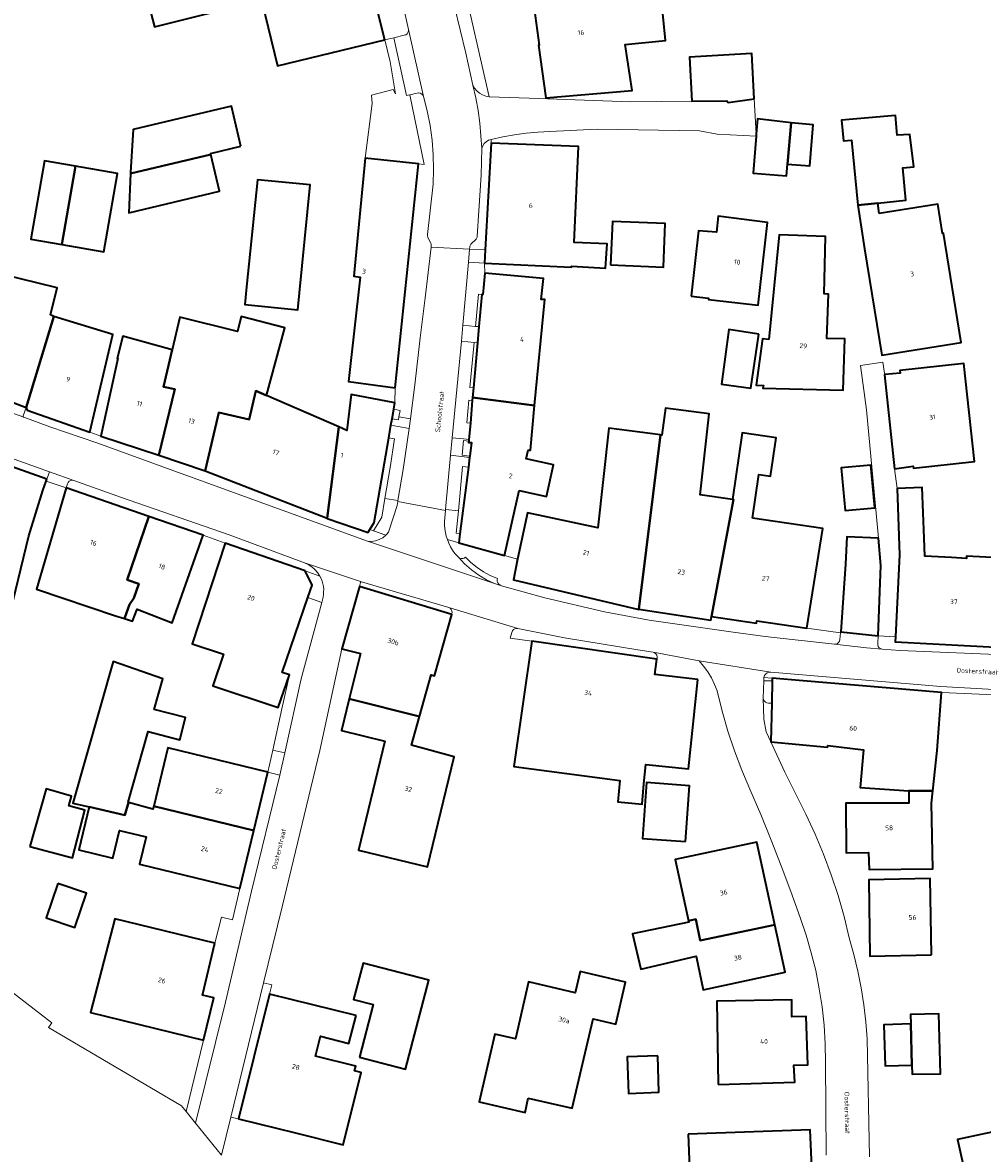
# Model space of a CAD drawing. Header units: metres. Extents: x 229229 to 231729, y 593167 to 595667.
# Tile 86 of 256: x 230171 to 230260, y 594545 to 594650. Entities that reach past the tile are written whole.
import ezdxf
from ezdxf.enums import TextEntityAlignment as Align

# ---------------------------------------------------------------- set-up
doc = ezdxf.new("R2010")
doc.units = ezdxf.units.M
for name, color, linetype, lineweight in [('B-WE-GR-GRAS-GV', 60, 'Continuous', 13), ('B-WE-GR-GROENVOORZIENING-GV', 80, 'Continuous', 18), ('B-WE-OG-BEBOUWING-GV', 7, 'Continuous', 35), ('B-WE-OG-BEBOUWING-T18', 10, 'Continuous', 18), ('B-WE-OG-BEBOUWING_SCHUUR-GV', 7, 'Continuous', 35), ('B-WE-OG-TERREIN_ERF-GV', 7, 'Continuous', 18), ('B-WE-OG-TOPOGRAFIE-T18', 10, 'Continuous', 18), ('B-WE-OG-WATER-GV', 130, 'Continuous', 18), ('B-WE-VH-VERHARDING_OPEN-GV', 252, 'Continuous', 18)]:
    doc.layers.add(name, color=color, linetype=linetype, lineweight=lineweight)
doc.styles.add('NLCS-ISO-M250-T18', font='NLCS-ISO.ttf', dxfattribs={"height": 0.45})

msp = doc.modelspace()

# ---------------------------------------------------------------- linework, layer by layer
at = {"layer": 'B-WE-GR-GRAS-GV'}
for points in [[(230211.926, 594611.019), (230211.801, 594609.671), (230212.52, 594609.579), (230212.681, 594610.846), (230212.416, 594610.858), (230212.426, 594610.972)], [(230211.462, 594604.509), (230211.265, 594602.42), (230211.604, 594602.357), (230212.391, 594608.556), (230211.851, 594608.624)]]:
    msp.add_lwpolyline(points, close=True, dxfattribs=at)
at = {"layer": 'B-WE-GR-GROENVOORZIENING-GV'}
for points in [[(230213.068, 594621.62), (230213.366, 594621.594), (230213.631, 594624.582), (230213.332, 594624.608)], [(230212.936, 594620.126), (230212.536, 594615.958), (230212.865, 594615.929), (230213.234, 594620.1)], [(230212.759, 594614.733), (230212.43, 594614.762), (230212.233, 594612.672), (230212.574, 594612.642)], [(230205.309, 594613.051), (230205.898, 594612.937), (230205.95, 594613.233), (230206.053, 594613.824), (230205.464, 594613.938)], [(230205.14, 594608.525), (230205.537, 594611.174), (230205, 594611.278), (230203.631, 594603.427), (230203.239, 594602.771), (230203.573, 594602.651), (230204.347, 594603.906), (230204.644, 594605.634)], [(230240.596, 594588.715), (230239.819, 594588.732), (230239.764, 594587.107), (230239.796, 594586.964), (230239.869, 594586.837), (230239.975, 594586.736), (230240.107, 594586.671), (230240.251, 594586.646), (230240.551, 594586.639)]]:
    msp.add_lwpolyline(points, close=True, dxfattribs=at)
at = {"layer": 'B-WE-OG-BEBOUWING-GV'}
for points in [[(230181.467, 594656.342), (230183.248, 594649.41), (230192.703, 594651.757), (230190.978, 594658.703)], [(230204.627, 594648.199), (230202.561, 594656.448), (230192.656, 594654.091), (230194.666, 594645.803)], [(230230.001, 594655.048), (230229.875, 594656.319), (230225.78, 594655.913), (230225.906, 594654.642), (230218.119, 594653.87), (230218.972, 594647.716), (230218.914, 594647.707), (230219.592, 594642.816), (230227.587, 594643.522), (230226.944, 594647.776), (230230.685, 594648.148)], [(230238.926, 594642.743), (230238.708, 594646.936), (230232.907, 594646.605), (230233.14, 594642.519), (230236.392, 594642.553), (230236.507, 594642.413)], [(230239.121, 594639.481), (230239.106, 594639.286), (230238.838, 594635.831), (230241.937, 594635.583), (230242.031, 594636.688), (230242.355, 594640.503), (230239.23, 594640.881)], [(230242.031, 594636.688), (230244.089, 594636.513), (230244.413, 594640.328), (230242.355, 594640.503)], [(230248.557, 594632.865), (230250.408, 594633.056), (230252.996, 594633.324), (230252.715, 594636.334), (230253.748, 594636.412), (230253.37, 594639.436), (230252.194, 594639.363), (230252.059, 594641.197), (230247.04, 594640.765), (230247.207, 594638.829), (230247.955, 594638.904)], [(230213.888, 594627.501), (230221.969, 594627.129), (230221.975, 594627.21), (230225.134, 594627.016), (230225.273, 594629.288), (230222.198, 594629.392), (230222.609, 594638.306), (230214.499, 594638.634), (230213.955, 594628.721)], [(230205.605, 594615.932), (230207.76, 594636.711), (230202.809, 594637.224), (230201.772, 594626.281), (230202.339, 594626.197), (230201.269, 594616.518)], [(230174.662, 594629.221), (230175.929, 594636.483), (230173.04, 594636.987), (230171.773, 594629.725)], [(230174.662, 594629.221), (230178.562, 594628.541), (230179.829, 594635.803), (230175.929, 594636.483)], [(230191.807, 594625.282), (230191.644, 594623.653), (230196.548, 594623.161), (230196.707, 594624.748), (230197.708, 594634.744), (230192.805, 594635.235)], [(230250.531, 594632.09), (230250.408, 594633.056), (230248.557, 594632.865), (230249.157, 594628.811), (230250.767, 594618.937), (230258.139, 594620.12), (230256.511, 594630.265), (230256.399, 594630.251), (230255.969, 594632.955)], [(230225.593, 594627.324), (230230.496, 594627.122), (230230.663, 594631.154), (230225.759, 594631.356)], [(230233.071, 594624.435), (230234.678, 594624.253), (230234.691, 594624.11), (230239.303, 594623.583), (230240.167, 594631.262), (230235.572, 594631.858), (230235.431, 594630.372), (230233.743, 594630.476)], [(230240.282, 594620.395), (230239.711, 594620.477), (230239.115, 594616.176), (230239.782, 594616.119), (230239.745, 594615.897), (230247.189, 594615.69), (230247.33, 594620.476), (230245.67, 594620.485), (230245.841, 594624.601), (230245.412, 594624.637), (230245.558, 594629.957), (230241.244, 594630.116)], [(230166.46, 594628.477), (230162.345, 594617.494), (230163.22, 594617.164), (230165.963, 594616.127), (230168.648, 594615.113), (230171.35, 594614.092), (230173.901, 594622.545), (230173.594, 594622.679), (230174.217, 594625.199), (230168.93, 594626.506), (230169.168, 594627.585)], [(230212.784, 594615.019), (230218.543, 594614.276), (230219.48, 594624.105), (230219.146, 594624.124), (230219.379, 594626.055), (230213.915, 594626.561), (230213.737, 594624.574), (230213.631, 594624.582), (230213.366, 594621.594), (230213.234, 594620.1), (230212.865, 594615.929)], [(230171.35, 594614.092), (230171.423, 594613.829), (230177.233, 594611.802), (230179.367, 594620.881), (230173.901, 594622.545)], [(230184.9, 594619.445), (230184.085, 594616.008), (230185.13, 594615.78), (230183.64, 594609.656), (230187.954, 594608.219), (230189.211, 594613.641), (230192.036, 594612.986), (230192.65, 594615.634), (230193.657, 594615.197), (230195.349, 594621.483), (230191.282, 594622.531), (230190.952, 594621.152), (230185.618, 594622.476)], [(230183.64, 594609.656), (230185.13, 594615.78), (230184.085, 594616.008), (230184.9, 594619.445), (230180.301, 594620.724), (230179.775, 594618.645), (230179.844, 594618.626), (230178.279, 594611.442)], [(230239.358, 594620.893), (230236.579, 594621.322), (230235.903, 594616.272), (230238.624, 594615.874)], [(230251.965, 594608.412), (230253.692, 594608.656), (230253.713, 594608.469), (230259.394, 594609.076), (230258.404, 594618.176), (230252.445, 594617.54), (230252.471, 594617.292), (230251.043, 594617.139), (230251.032, 594617.138)], [(230187.954, 594608.219), (230199.293, 594603.83), (230200.371, 594612.282), (230193.657, 594615.197), (230192.65, 594615.634), (230192.036, 594612.986), (230189.211, 594613.641)], [(230200.371, 594612.282), (230199.293, 594603.83), (230199.286, 594603.775), (230203.08, 594602.505), (230203.239, 594602.771), (230203.631, 594603.427), (230205, 594611.278), (230205.206, 594612.46), (230205.309, 594613.051), (230205.464, 594613.938), (230205.567, 594614.529), (230201.52, 594615.306), (230201.093, 594611.969)], [(230217.109, 594606.403), (230219.636, 594605.836), (230220.294, 594608.764), (230217.766, 594609.332), (230217.943, 594610.121), (230218.148, 594610.125), (230218.543, 594614.276), (230212.784, 594615.019), (230212.759, 594614.733), (230212.574, 594612.642), (230212.441, 594611.137), (230212.426, 594610.972), (230212.416, 594610.858), (230212.681, 594610.846), (230212.52, 594609.579), (230212.504, 594609.449), (230212.391, 594608.556), (230211.604, 594602.357), (230211.5, 594601.534), (230215.749, 594600.345)], [(230228.229, 594595.376), (230234.912, 594594.37), (230234.963, 594594.685), (230237, 594605.54), (230236.909, 594605.553), (230233.925, 594605.982), (230234.756, 594613.506), (230230.703, 594614.045), (230230.36, 594611.534), (230230.232, 594611.55)], [(230228.229, 594595.376), (230230.232, 594611.55), (230225.427, 594612.159), (230224.419, 594602.928), (230217.871, 594604.324), (230216.965, 594600.004), (230216.567, 594598.106), (230228.221, 594595.332)], [(230173.256, 594607.43), (230162.621, 594611.212), (230162.021, 594611.425), (230158.596, 594600.068), (230165.568, 594597.565), (230163.543, 594590.315), (230168.077, 594588.985), (230169.622, 594594.135), (230171.583, 594602.191), (230172.885, 594606.384), (230173.194, 594607.256)], [(230238.769, 594603.814), (230239.352, 594607.872), (230240.455, 594607.713), (230240.967, 594611.277), (230237.797, 594611.733), (230236.909, 594605.553), (230237, 594605.54), (230234.963, 594594.685), (230239.139, 594594.079), (230239.171, 594594.297), (230243.829, 594593.618), (230245.287, 594602.855)], [(230175.045, 594606.641), (230172.304, 594597.246), (230179.64, 594594.746), (230180.464, 594594.499), (230180.928, 594595.815), (230181.326, 594596.386), (230181.787, 594597.718), (230180.699, 594598.094), (230182.734, 594603.983)], [(230264.309, 594593.445), (230264.648, 594599.992), (230258.646, 594600.302), (230258.623, 594600.083), (230257.238, 594600.155), (230254.76, 594600.301), (230254.696, 594601.958), (230254.515, 594606.669), (230252.194, 594606.58), (230252.431, 594600.404), (230252.038, 594592.811), (230252.014, 594592.34), (230262.493, 594591.798), (230262.583, 594593.535)], [(230180.464, 594594.499), (230181.222, 594594.271), (230181.626, 594595.384), (230184.877, 594594.1), (230187.782, 594602.238), (230182.734, 594603.983), (230180.699, 594598.094), (230181.787, 594597.718), (230181.326, 594596.386), (230180.928, 594595.815)], [(230197.225, 594598.93), (230189.798, 594601.487), (230186.748, 594592.16), (230189.649, 594591.197), (230188.676, 594588.267), (230194.747, 594586.24), (230195.787, 594589.284), (230195.094, 594589.501), (230197.482, 594596.444), (230197.882, 594597.607)], [(230250.455, 594601.977), (230247.521, 594602.101), (230247.413, 594599.551), (230247.185, 594596.417), (230246.956, 594593.283), (230250.446, 594592.893), (230250.693, 594599.413)], [(230201.33, 594587.041), (230207.856, 594585.424), (230208.928, 594589.277), (230209.261, 594589.184), (230210.849, 594594.893), (230202.27, 594597.467), (230200.637, 594591.695), (230202.364, 594591.273)], [(230233.707, 594588.855), (230229.714, 594589.31), (230229.89, 594590.734), (230218.287, 594592.416), (230216.601, 594580.786), (230226.455, 594579.463), (230226.273, 594577.506), (230228.532, 594577.279), (230228.692, 594579.162), (230228.87, 594580.955), (230232.819, 594580.557)], [(230177.192, 594577.034), (230180.504, 594576.266), (230180.833, 594577.447), (230180.819, 594577.451), (230182.651, 594584.018), (230185.594, 594583.257), (230186.125, 594585.309), (230183.221, 594586.06), (230184.012, 594588.896), (230179.401, 594590.506), (230175.675, 594577.386)], [(230255.521, 594578.53), (230255.921, 594582.269), (230256.312, 594587.631), (230243.472, 594588.735), (230240.602, 594588.982), (230240.596, 594588.715), (230240.551, 594586.639), (230240.474, 594583.05), (230245.733, 594582.564), (230245.768, 594582.734), (230249.084, 594582.329), (230248.76, 594578.824), (230253.3, 594578.53)], [(230207.856, 594585.424), (230201.33, 594587.041), (230200.612, 594584.102), (230204.643, 594583.117), (230202.177, 594573.024), (230208.582, 594571.448), (230211.07, 594581.657), (230207.115, 594582.757)], [(230183.178, 594577.096), (230192.466, 594574.848), (230193.771, 594580.255), (230184.501, 594582.493)], [(230171.671, 594573.347), (230175.63, 594572.283), (230176.795, 594576.712), (230175.298, 594577.121), (230175.543, 594578.03), (230173.19, 594578.698)], [(230232.546, 594573.81), (230232.921, 594578.99), (230228.932, 594579.279), (230228.557, 594574.099)], [(230253.3, 594578.53), (230253.3, 594577.38), (230248.627, 594577.38), (230247.45, 594577.38), (230247.453, 594572.769), (230249.546, 594572.799), (230249.59, 594571.221), (230255.52, 594571.281), (230255.398, 594577.38), (230255.521, 594578.53)], [(230180.833, 594577.447), (230180.504, 594576.266), (230177.192, 594577.034), (230176.229, 594573.044), (230179.397, 594572.279), (230180.014, 594574.834), (230182.477, 594574.236), (230181.857, 594571.707), (230191.165, 594569.46), (230192.466, 594574.848), (230183.178, 594577.096), (230183.107, 594576.805)], [(230232.82, 594566.453), (230233.494, 594566.596), (230233.912, 594564.62), (230240.836, 594566.086), (230239.168, 594573.764), (230231.591, 594572.144)], [(230255.394, 594563.292), (230255.267, 594570.368), (230249.586, 594570.266), (230249.665, 594563.177)], [(230174.265, 594569.915), (230173.183, 594566.728), (230175.865, 594565.817), (230176.947, 594569.004)], [(230188.843, 594564.39), (230179.555, 594566.65), (230177.301, 594557.947), (230187.804, 594555.382), (230188.754, 594559.307), (230187.718, 594559.548)], [(230240.836, 594566.086), (230233.912, 594564.62), (230233.494, 594566.596), (230232.82, 594566.453), (230232.847, 594566.33), (230227.628, 594565.255), (230228.394, 594561.966), (230233.529, 594563.172), (230234.205, 594560.041), (230241.793, 594561.679)], [(230202.293, 594553.806), (230206.565, 594552.692), (230208.718, 594560.944), (230202.621, 594562.535), (230201.74, 594559.157), (230203.565, 594558.681)], [(230217.955, 594550.001), (230222.03, 594549.051), (230223.976, 594557.348), (230226.077, 594556.855), (230226.989, 594560.746), (230222.758, 594561.738), (230222.3, 594559.783), (230217.981, 594560.796), (230216.761, 594555.5), (230214.843, 594555.942), (230213.394, 594549.653), (230217.649, 594548.672)], [(230201.959, 594557.671), (230193.938, 594559.658), (230191.045, 594548.062), (230196.342, 594546.768), (230200.757, 594545.651), (230202.453, 594552.36), (230201.83, 594552.518), (230201.941, 594552.957), (230198.194, 594553.904), (230198.66, 594555.749), (230201.305, 594555.081)], [(230235.597, 594551.259), (230242.686, 594551.475), (230242.622, 594553.05), (230243.91, 594553.093), (230243.757, 594557.558), (230242.435, 594557.535), (230242.407, 594559.111), (230235.461, 594558.989)], [(230253.576, 594553.054), (230253.601, 594552.225), (230256.225, 594552.264), (230256.058, 594557.831), (230253.435, 594557.752), (230253.461, 594556.881)], [(230253.576, 594553.054), (230253.461, 594556.881), (230250.959, 594556.806), (230251.074, 594552.979)], [(230229.966, 594553.927), (230227.147, 594553.83), (230227.264, 594550.441), (230230.083, 594550.538)], [(230269.151, 594545.561), (230268.515, 594548.447), (230257.8, 594546.142), (230261.098, 594531.438), (230259.945, 594531.189), (230262.087, 594520.952), (230272.899, 594523.215), (230272.239, 594527.121), (230271.806, 594529.227), (230271.153, 594531.135), (230270.836, 594532.929), (230273.774, 594533.816), (230272.568, 594538.095), (230271.862, 594541.295), (230270.173, 594540.923)], [(230232.801, 594546.644), (230233.071, 594539.632), (230243.219, 594540.023), (230243.163, 594541.466), (230244.385, 594541.513), (230244.136, 594547.064)]]:
    msp.add_lwpolyline(points, close=True, dxfattribs=at)
at = {"layer": 'B-WE-OG-BEBOUWING_SCHUUR-GV'}
for points in [[(230191.27, 594638.354), (230190.385, 594642.055), (230181.277, 594639.877), (230181.02, 594635.903), (230181.016, 594635.815), (230188.47, 594637.559), (230188.442, 594637.678)], [(230188.47, 594637.559), (230181.016, 594635.815), (230180.853, 594632.168), (230189.278, 594634.182)], [(230249.771, 594608.748), (230247.003, 594608.495), (230247.366, 594604.526), (230250.134, 594604.779)]]:
    msp.add_lwpolyline(points, close=True, dxfattribs=at)
at = {"layer": 'B-WE-OG-TERREIN_ERF-GV'}
for points in [[(230190.978, 594658.703), (230192.703, 594651.757), (230183.248, 594649.41), (230181.467, 594656.342)], [(230225.906, 594654.642), (230225.78, 594655.913), (230229.875, 594656.319), (230230.001, 594655.048), (230230.685, 594648.148), (230226.944, 594647.776), (230227.587, 594643.522), (230219.592, 594642.816), (230218.914, 594647.707), (230218.972, 594647.716), (230218.119, 594653.87)], [(230249.157, 594628.811), (230248.557, 594632.865), (230247.955, 594638.904), (230247.207, 594638.829), (230247.04, 594640.765), (230252.059, 594641.197), (230252.194, 594639.363), (230253.37, 594639.436), (230253.748, 594636.412), (230252.715, 594636.334), (230252.996, 594633.324), (230250.408, 594633.056), (230250.531, 594632.09), (230255.969, 594632.955), (230256.399, 594630.251), (230256.511, 594630.265), (230258.139, 594620.12), (230250.767, 594618.937)], [(230179.829, 594635.803), (230178.562, 594628.541), (230174.662, 594629.221), (230171.773, 594629.725), (230173.04, 594636.987), (230175.929, 594636.483)], [(230192.805, 594635.235), (230197.708, 594634.744), (230196.707, 594624.748), (230196.548, 594623.161), (230191.644, 594623.653), (230191.807, 594625.282)], [(230230.663, 594631.154), (230230.496, 594627.122), (230225.593, 594627.324), (230225.759, 594631.356)], [(230235.431, 594630.372), (230235.572, 594631.858), (230240.167, 594631.262), (230239.303, 594623.583), (230234.691, 594624.11), (230234.678, 594624.253), (230233.071, 594624.435), (230233.743, 594630.476)], [(230240.282, 594620.395), (230241.244, 594630.116), (230245.558, 594629.957), (230245.412, 594624.637), (230245.841, 594624.601), (230245.67, 594620.485), (230247.33, 594620.476), (230247.189, 594615.69), (230239.745, 594615.897), (230239.782, 594616.119), (230239.115, 594616.176), (230239.711, 594620.477)], [(230239.358, 594620.893), (230238.624, 594615.874), (230235.903, 594616.272), (230236.579, 594621.322)], [(230173.19, 594578.698), (230175.543, 594578.03), (230175.298, 594577.121), (230176.795, 594576.712), (230175.63, 594572.283), (230171.671, 594573.347)], [(230228.932, 594579.279), (230232.921, 594578.99), (230232.546, 594573.81), (230228.557, 594574.099)], [(230232.82, 594566.453), (230231.591, 594572.144), (230239.168, 594573.764), (230240.836, 594566.086), (230241.793, 594561.679), (230234.205, 594560.041), (230233.529, 594563.172), (230228.394, 594561.966), (230227.628, 594565.255), (230232.847, 594566.33)], [(230255.394, 594563.292), (230249.665, 594563.177), (230249.586, 594570.266), (230255.267, 594570.368)], [(230174.265, 594569.915), (230176.947, 594569.004), (230175.865, 594565.817), (230173.183, 594566.728)], [(230208.718, 594560.944), (230206.565, 594552.692), (230202.293, 594553.806), (230203.565, 594558.681), (230201.74, 594559.157), (230202.621, 594562.535)], [(230222.3, 594559.783), (230222.758, 594561.738), (230226.989, 594560.746), (230226.077, 594556.855), (230223.976, 594557.348), (230222.03, 594549.051), (230217.955, 594550.001), (230217.649, 594548.672), (230213.394, 594549.653), (230214.843, 594555.942), (230216.761, 594555.5), (230217.981, 594560.796)], [(230235.461, 594558.989), (230242.407, 594559.111), (230242.435, 594557.535), (230243.757, 594557.558), (230243.91, 594553.093), (230242.622, 594553.05), (230242.686, 594551.475), (230235.597, 594551.259)], [(230256.225, 594552.264), (230253.601, 594552.225), (230253.576, 594553.054), (230251.074, 594552.979), (230250.959, 594556.806), (230253.461, 594556.881), (230253.435, 594557.752), (230256.058, 594557.831)], [(230227.147, 594553.83), (230229.966, 594553.927), (230230.083, 594550.538), (230227.264, 594550.441)], [(230268.515, 594548.447), (230269.151, 594545.561), (230270.173, 594540.923), (230271.862, 594541.295), (230272.568, 594538.095), (230273.774, 594533.816), (230270.836, 594532.929), (230271.153, 594531.135), (230271.806, 594529.227), (230272.239, 594527.121), (230272.899, 594523.215), (230262.087, 594520.952), (230259.945, 594531.189), (230261.098, 594531.438), (230257.8, 594546.142)], [(230232.801, 594546.644), (230244.136, 594547.064), (230244.385, 594541.513), (230243.163, 594541.466), (230243.219, 594540.023), (230233.071, 594539.632)]]:
    msp.add_lwpolyline(points, close=True, dxfattribs=at)
for points in [[(230168.93, 594626.506), (230174.217, 594625.199), (230173.594, 594622.679), (230173.901, 594622.545), (230179.367, 594620.881), (230177.233, 594611.802), (230178.279, 594611.442), (230179.844, 594618.626), (230179.775, 594618.645), (230180.301, 594620.724), (230184.9, 594619.445), (230185.618, 594622.476), (230190.952, 594621.152), (230191.282, 594622.531), (230195.349, 594621.483), (230193.657, 594615.197), (230200.371, 594612.282), (230201.093, 594611.969), (230201.52, 594615.306), (230205.567, 594614.529), (230205.605, 594615.932), (230201.269, 594616.518), (230202.339, 594626.197), (230201.772, 594626.281), (230202.809, 594637.224), (230203.45, 594642.311), (230203.39, 594643.078), (230205.403, 594643.603), (230205.64, 594643.214), (230205.121, 594646.163), (230204.627, 594648.199), (230194.666, 594645.803), (230192.656, 594654.091)], [(230211.738, 594654.214), (230214.313, 594642.932), (230218.029, 594642.802), (230227.445, 594642.459), (230233.14, 594642.519), (230232.907, 594646.605), (230238.708, 594646.936), (230238.926, 594642.743), (230239.121, 594639.481), (230239.23, 594640.881), (230242.355, 594640.503), (230244.413, 594640.328), (230244.089, 594636.513), (230242.031, 594636.688), (230241.937, 594635.583), (230238.838, 594635.831), (230239.106, 594639.286), (230235.498, 594639.458), (230233.859, 594639.757), (230224.351, 594639.912), (230219.952, 594639.704), (230218.855, 594639.652), (230217.761, 594639.552), (230216.672, 594639.406), (230215.59, 594639.213), (230214.518, 594638.974), (230214.499, 594638.634), (230222.609, 594638.306), (230222.198, 594629.392), (230225.273, 594629.288), (230225.134, 594627.016), (230221.975, 594627.21), (230221.969, 594627.129), (230213.888, 594627.501), (230213.915, 594626.561), (230219.379, 594626.055), (230219.146, 594624.124), (230219.48, 594624.105), (230218.543, 594614.276), (230218.148, 594610.125), (230217.943, 594610.121), (230217.766, 594609.332), (230220.294, 594608.764), (230219.636, 594605.836), (230217.109, 594606.403), (230215.749, 594600.345), (230216.965, 594600.004), (230217.871, 594604.324), (230224.419, 594602.928), (230225.427, 594612.159), (230230.232, 594611.55), (230230.36, 594611.534), (230230.703, 594614.045), (230234.756, 594613.506), (230233.925, 594605.982), (230236.909, 594605.553), (230237.797, 594611.733), (230240.967, 594611.277), (230240.455, 594607.713), (230239.352, 594607.872), (230238.769, 594603.814), (230245.287, 594602.855), (230243.829, 594593.618), (230246.943, 594593.164), (230246.956, 594593.283), (230247.185, 594596.417), (230247.413, 594599.551), (230247.521, 594602.101), (230250.455, 594601.977), (230249.351, 594613.881), (230248.81, 594617.99), (230250.881, 594618.293), (230251.027, 594617.289), (230251.043, 594617.139), (230252.471, 594617.292), (230252.445, 594617.54), (230258.404, 594618.176), (230259.394, 594609.076), (230253.713, 594608.469), (230253.692, 594608.656), (230251.965, 594608.412), (230252.194, 594606.58), (230254.515, 594606.669), (230254.696, 594601.958), (230254.76, 594600.301), (230257.238, 594600.155), (230258.623, 594600.083), (230258.646, 594600.302), (230264.648, 594599.992)], [(230160.29, 594567.35), (230173.729, 594556.994), (230173.403, 594556.555), (230185.771, 594549.292), (230186.201, 594548.757), (230187.804, 594555.382), (230177.301, 594557.947), (230179.555, 594566.65), (230188.843, 594564.39), (230189.476, 594566.779), (230190.506, 594566.558), (230191.165, 594569.46), (230181.857, 594571.707), (230182.477, 594574.236), (230180.014, 594574.834), (230179.397, 594572.279), (230176.229, 594573.044), (230177.192, 594577.034), (230175.675, 594577.386), (230179.401, 594590.506), (230184.012, 594588.896), (230183.221, 594586.06), (230186.125, 594585.309), (230185.594, 594583.257), (230182.651, 594584.018), (230180.819, 594577.451), (230180.833, 594577.447), (230183.107, 594576.805), (230183.178, 594577.096), (230184.501, 594582.493), (230193.771, 594580.255), (230194.229, 594582.305), (230195.082, 594586.125), (230195.787, 594589.284), (230194.747, 594586.24), (230188.676, 594588.267), (230189.649, 594591.197), (230186.748, 594592.16), (230189.798, 594601.487), (230187.782, 594602.238), (230184.877, 594594.1), (230181.626, 594595.384), (230181.222, 594594.271), (230180.464, 594594.499), (230179.64, 594594.746), (230172.304, 594597.246), (230175.045, 594606.641), (230173.194, 594607.256), (230172.885, 594606.384), (230171.583, 594602.191), (230169.622, 594594.135)], [(230245.618, 594544.715), (230245.541, 594553.331), (230245.515, 594555.044), (230245.412, 594556.753), (230245.231, 594558.457), (230244.973, 594560.15), (230244.638, 594561.83), (230244.228, 594563.493), (230243.743, 594565.135), (230243.183, 594566.754), (230242.318, 594569.161), (230241.421, 594571.555), (230240.492, 594573.938), (230239.53, 594576.308), (230238.537, 594578.664), (230237.78, 594580.435), (230237.095, 594582.236), (230236.484, 594584.063), (230235.948, 594585.913), (230235.487, 594587.783), (230235.246, 594588.397), (230234.956, 594588.989), (230234.617, 594589.554), (230234.233, 594590.09), (230233.806, 594590.592), (230229.534, 594591.381), (230229.674, 594591.329), (230229.791, 594591.235), (230229.873, 594591.11), (230229.912, 594590.965), (230229.904, 594590.816), (230229.89, 594590.734), (230229.714, 594589.31), (230233.707, 594588.855), (230232.819, 594580.557), (230228.87, 594580.955), (230228.692, 594579.162), (230228.532, 594577.279), (230226.273, 594577.506), (230226.455, 594579.463), (230216.601, 594580.786), (230218.287, 594592.416), (230216.273, 594592.677), (230216.416, 594593.222), (230216.475, 594593.359), (230216.573, 594593.473), (230216.699, 594593.552), (230216.844, 594593.591), (230216.993, 594593.585), (230210.567, 594595.528), (230210.696, 594595.458), (230210.798, 594595.352), (230210.863, 594595.22), (230210.884, 594595.075), (230210.859, 594594.93), (230210.849, 594594.893), (230209.261, 594589.184), (230208.928, 594589.277), (230207.856, 594585.424), (230207.115, 594582.757), (230211.07, 594581.657), (230208.582, 594571.448), (230202.177, 594573.024), (230204.643, 594583.117), (230200.612, 594584.102), (230201.33, 594587.041), (230202.364, 594591.273), (230200.637, 594591.695), (230198.592, 594582.253), (230195.092, 594567.742), (230193.373, 594560.703), (230194.151, 594560.513), (230193.938, 594559.658), (230201.959, 594557.671), (230201.305, 594555.081), (230198.66, 594555.749), (230198.194, 594553.904), (230201.941, 594552.957), (230201.83, 594552.518), (230202.453, 594552.36), (230200.757, 594545.651), (230196.342, 594546.768), (230191.045, 594548.062), (230190.328, 594548.237), (230189.463, 594544.697)], [(230264.021, 594587.305), (230256.312, 594587.631), (230255.921, 594582.269), (230255.521, 594578.53), (230255.398, 594577.38), (230255.52, 594571.281), (230249.59, 594571.221), (230249.546, 594572.799), (230247.453, 594572.769), (230247.45, 594577.38), (230248.627, 594577.38), (230253.3, 594577.38), (230253.3, 594578.53), (230248.76, 594578.824), (230249.084, 594582.329), (230245.768, 594582.734), (230245.733, 594582.564), (230240.474, 594583.05), (230241.772, 594580.261), (230243.736, 594576.342), (230244.589, 594574.499), (230245.37, 594572.625), (230246.079, 594570.722), (230246.713, 594568.793), (230247.272, 594566.841), (230247.755, 594564.869), (230248.18, 594563.337), (230248.546, 594561.79), (230248.852, 594560.23), (230249.097, 594558.66), (230249.282, 594557.081), (230249.405, 594555.496), (230249.62, 594544.534)]]:
    msp.add_lwpolyline(points, dxfattribs=at)
at = {"layer": 'B-WE-OG-WATER-GV'}
msp.add_lwpolyline([(230189.463, 594544.697), (230187.065, 594547.681), (230186.201, 594548.757), (230185.771, 594549.292), (230173.403, 594556.555), (230173.729, 594556.994), (230160.29, 594567.35)], dxfattribs=at)
at = {"layer": 'B-WE-VH-VERHARDING_OPEN-GV'}
for points in [[(230205.166, 594655.602), (230205.126, 594655.701), (230205.065, 594655.789), (230204.987, 594655.863), (230204.895, 594655.918), (230204.794, 594655.952), (230204.548, 594656.007), (230202.561, 594656.448), (230204.627, 594648.199), (230205.463, 594648.4), (230206.445, 594648.636), (230206.584, 594648.685), (230206.701, 594648.775), (230206.785, 594648.896), (230206.828, 594649.037), (230206.826, 594649.184), (230206.168, 594652.1)], [(230211.738, 594654.214), (230211.638, 594654.643), (230211.329, 594655.973), (230210.048, 594655.675), (230212.153, 594646.984), (230212.819, 594643.995), (230212.975, 594643.715), (230213.177, 594643.467), (230213.421, 594643.259), (230213.697, 594643.098), (230213.998, 594642.987), (230214.313, 594642.932)], [(230206.826, 594649.184), (230206.828, 594649.037), (230206.785, 594648.896), (230206.701, 594648.775), (230206.584, 594648.685), (230206.445, 594648.636), (230205.463, 594648.4), (230206.659, 594643.048), (230206.966, 594643.117), (230207.636, 594643.267), (230207.783, 594643.284), (230207.929, 594643.256), (230208.059, 594643.183), (230208.159, 594643.075), (230208.222, 594642.94)], [(230204.627, 594648.199), (230205.121, 594646.163), (230205.64, 594643.214), (230205.403, 594643.603), (230203.39, 594643.078), (230203.45, 594642.311), (230202.809, 594637.224), (230207.76, 594636.711), (230208.278, 594636.657), (230206.966, 594643.117), (230206.659, 594643.048), (230205.463, 594648.4)], [(230238.926, 594642.743), (230236.507, 594642.413), (230236.392, 594642.553), (230233.14, 594642.519), (230227.445, 594642.459), (230218.029, 594642.802), (230214.313, 594642.932), (230213.998, 594642.987), (230213.697, 594643.098), (230213.421, 594643.259), (230213.177, 594643.467), (230212.975, 594643.715), (230212.819, 594643.995), (230213.077, 594642.837), (230213.287, 594641.67), (230213.448, 594640.494), (230213.562, 594639.314), (230213.626, 594638.129), (230213.721, 594638.369), (230213.865, 594638.583), (230214.052, 594638.76), (230214.273, 594638.893), (230214.518, 594638.974), (230215.59, 594639.213), (230216.672, 594639.406), (230217.761, 594639.552), (230218.855, 594639.652), (230219.952, 594639.704), (230224.351, 594639.912), (230233.859, 594639.757), (230235.498, 594639.458), (230239.106, 594639.286), (230239.121, 594639.481)], [(230208.938, 594628.978), (230208.948, 594629.065), (230208.952, 594629.123), (230208.949, 594629.18), (230208.939, 594629.237), (230208.923, 594629.293), (230208.9, 594629.346), (230208.641, 594629.872), (230208.619, 594629.925), (230208.603, 594629.98), (230208.593, 594630.036), (230208.59, 594630.093), (230208.593, 594630.15), (230209.114, 594634.816), (230209.16, 594636.184), (230209.128, 594637.552), (230209.018, 594638.916), (230208.829, 594640.272), (230208.564, 594641.615), (230208.222, 594642.94), (230208.159, 594643.075), (230208.059, 594643.183), (230207.929, 594643.256), (230207.783, 594643.284), (230207.636, 594643.267), (230206.966, 594643.117), (230208.278, 594636.657), (230207.76, 594636.711), (230205.605, 594615.932), (230205.567, 594614.529), (230205.464, 594613.938), (230206.053, 594613.824), (230205.95, 594613.233), (230207.009, 594613.028), (230207.423, 594616.189), (230207.923, 594620.551), (230208.366, 594624.255)], [(230214.499, 594638.634), (230214.518, 594638.974), (230214.273, 594638.893), (230214.052, 594638.76), (230213.865, 594638.583), (230213.721, 594638.369), (230213.626, 594638.129), (230213.589, 594635.661), (230213.377, 594632.337), (230213.207, 594629.981), (230213.196, 594629.907), (230213.175, 594629.836), (230213.143, 594629.769), (230213.101, 594629.707), (230213.051, 594629.652), (230212.679, 594629.303), (230212.63, 594629.25), (230212.589, 594629.19), (230212.557, 594629.125), (230212.535, 594629.056), (230212.524, 594628.984), (230212.507, 594628.795), (230213.955, 594628.721)], [(230212.507, 594628.795), (230208.938, 594628.978), (230208.366, 594624.255), (230207.923, 594620.551), (230207.423, 594616.189), (230207.009, 594613.028), (230206.892, 594612.134), (230206.327, 594608.347), (230205.857, 594605.472), (230205.84, 594605.368), (230210.26, 594604.539), (230210.267, 594604.622), (230210.744, 594609.672), (230210.896, 594611.283), (230211.741, 594620.233), (230211.875, 594621.727), (230212.397, 594627.57)], [(230213.955, 594628.721), (230212.507, 594628.795), (230212.397, 594627.57), (230213.888, 594627.501)], [(230213.915, 594626.561), (230213.888, 594627.501), (230212.397, 594627.57), (230211.875, 594621.727), (230213.068, 594621.62), (230213.332, 594624.608), (230213.631, 594624.582), (230213.737, 594624.574)], [(230211.741, 594620.233), (230212.936, 594620.126), (230213.234, 594620.1), (230213.366, 594621.594), (230213.068, 594621.62), (230211.875, 594621.727)], [(230212.936, 594620.126), (230211.741, 594620.233), (230210.896, 594611.283), (230211.942, 594611.184), (230212.441, 594611.137), (230212.574, 594612.642), (230212.233, 594612.672), (230212.43, 594614.762), (230212.759, 594614.733), (230212.784, 594615.019), (230212.865, 594615.929), (230212.536, 594615.958)], [(230252.194, 594606.58), (230251.965, 594608.412), (230251.032, 594617.138), (230251.043, 594617.139), (230251.027, 594617.289), (230250.881, 594618.293), (230248.81, 594617.99), (230249.351, 594613.881), (230250.455, 594601.977), (230250.693, 594599.413), (230250.446, 594592.893), (230252.038, 594592.811), (230252.431, 594600.404)], [(230171.35, 594614.092), (230168.648, 594615.113), (230168.34, 594614.296), (230168.329, 594614.27), (230168.311, 594614.249), (230168.288, 594614.234), (230168.261, 594614.228), (230168.233, 594614.23), (230171.106, 594613.19), (230171.083, 594613.206), (230171.067, 594613.229), (230171.058, 594613.256), (230171.058, 594613.283), (230171.067, 594613.31)], [(230187.954, 594608.219), (230183.64, 594609.656), (230178.279, 594611.442), (230177.233, 594611.802), (230171.423, 594613.829), (230171.35, 594614.092), (230171.067, 594613.31), (230171.058, 594613.283), (230171.058, 594613.256), (230171.067, 594613.229), (230171.083, 594613.206), (230171.106, 594613.19), (230173.537, 594612.31), (230177.888, 594610.823), (230203.04, 594601.687), (230203.406, 594601.669), (230203.769, 594601.718), (230204.116, 594601.833), (230204.437, 594602.01), (230204.72, 594602.242), (230203.573, 594602.651), (230203.239, 594602.771), (230203.08, 594602.505), (230199.286, 594603.775), (230199.293, 594603.83)], [(230205.898, 594612.937), (230205.309, 594613.051), (230205.206, 594612.46), (230206.892, 594612.134), (230207.009, 594613.028), (230205.95, 594613.233)], [(230205.537, 594611.174), (230205.14, 594608.525), (230204.644, 594605.634), (230205.857, 594605.472), (230206.327, 594608.347), (230206.892, 594612.134), (230205.206, 594612.46), (230205, 594611.278)], [(230163.294, 594611.763), (230163.147, 594611.783), (230163, 594611.756), (230162.87, 594611.685), (230162.767, 594611.577), (230162.703, 594611.443), (230162.621, 594611.212), (230173.256, 594607.43), (230173.506, 594608.132)], [(230212.441, 594611.137), (230211.942, 594611.184), (230210.896, 594611.283), (230210.744, 594609.672), (230212.504, 594609.449), (230212.52, 594609.579), (230211.801, 594609.671), (230211.926, 594611.019), (230212.426, 594610.972)], [(230210.267, 594604.622), (230211.462, 594604.509), (230211.851, 594608.624), (230212.391, 594608.556), (230212.504, 594609.449), (230210.744, 594609.672)], [(230175.767, 594607.328), (230173.506, 594608.132), (230173.256, 594607.43), (230173.194, 594607.256), (230175.045, 594606.641), (230175.175, 594607.008), (230175.239, 594607.142), (230175.342, 594607.25), (230175.473, 594607.321), (230175.619, 594607.348)], [(230180.196, 594605.753), (230175.767, 594607.328), (230175.619, 594607.348), (230175.473, 594607.321), (230175.342, 594607.25), (230175.239, 594607.142), (230175.175, 594607.008), (230175.045, 594606.641), (230182.734, 594603.983), (230187.782, 594602.238), (230189.798, 594601.487), (230197.225, 594598.93), (230198.611, 594598.453), (230198.399, 594598.773), (230198.145, 594599.061), (230197.854, 594599.312), (230197.531, 594599.52), (230197.183, 594599.682), (230196.938, 594599.763), (230190.179, 594602.273)], [(230205.78, 594605.004), (230205.84, 594605.368), (230205.857, 594605.472), (230204.644, 594605.634), (230204.347, 594603.906), (230203.573, 594602.651), (230204.72, 594602.242), (230204.786, 594602.31), (230204.849, 594602.382), (230204.908, 594602.456), (230204.964, 594602.533), (230205.016, 594602.613)], [(230210.438, 594601.831), (230210.333, 594602.156), (230210.253, 594602.488), (230210.198, 594602.825), (230210.167, 594603.165), (230210.162, 594603.507), (230210.26, 594604.539), (230205.84, 594605.368), (230205.78, 594605.004), (230205.016, 594602.613), (230204.964, 594602.533), (230204.908, 594602.456), (230204.849, 594602.382), (230204.786, 594602.31), (230204.72, 594602.242), (230204.437, 594602.01), (230204.116, 594601.833), (230203.769, 594601.718), (230203.406, 594601.669), (230203.04, 594601.687), (230214.831, 594597.76), (230214.071, 594598.113), (230213.348, 594598.536), (230212.668, 594599.026), (230212.038, 594599.577), (230211.462, 594600.186), (230211.385, 594600.279), (230211.147, 594600.557), (230210.933, 594600.854), (230210.742, 594601.166), (230210.577, 594601.492)], [(230211.462, 594604.509), (230210.267, 594604.622), (230210.26, 594604.539), (230210.162, 594603.507), (230210.167, 594603.165), (230210.198, 594602.825), (230210.253, 594602.488), (230210.333, 594602.156), (230210.438, 594601.831), (230211.5, 594601.534), (230211.604, 594602.357), (230211.265, 594602.42)], [(230239.171, 594594.297), (230239.139, 594594.079), (230234.963, 594594.685), (230234.912, 594594.37), (230228.229, 594595.376), (230228.221, 594595.332), (230216.567, 594598.106), (230216.965, 594600.004), (230215.749, 594600.345), (230211.5, 594601.534), (230210.438, 594601.831), (230210.577, 594601.492), (230210.742, 594601.166), (230210.933, 594600.854), (230211.147, 594600.557), (230211.385, 594600.279), (230211.462, 594600.186), (230211.583, 594600.108), (230211.721, 594600.068), (230211.865, 594600.071), (230212.002, 594600.116), (230212.12, 594600.199), (230212.635, 594599.698), (230213.195, 594599.246), (230213.793, 594598.848), (230214.426, 594598.506), (230215.088, 594598.225), (230215.061, 594598.084), (230215.074, 594597.94), (230215.128, 594597.807), (230215.218, 594597.694), (230215.336, 594597.612), (230215.458, 594597.551), (230219.495, 594596.424), (230225.03, 594595.127), (230229.177, 594594.341), (230236.752, 594593.271), (230239.939, 594592.839), (230246.373, 594592.119), (230246.521, 594592.133), (230246.657, 594592.193), (230246.769, 594592.292), (230246.844, 594592.42), (230246.876, 594592.565), (230246.943, 594593.164), (230243.829, 594593.618)], [(230198.592, 594582.253), (230200.637, 594591.695), (230202.27, 594597.467), (230202.377, 594597.848), (230202.386, 594597.875), (230202.403, 594597.898), (230202.426, 594597.914), (230202.453, 594597.923), (230202.481, 594597.923), (230197.183, 594599.682), (230197.531, 594599.52), (230197.854, 594599.312), (230198.145, 594599.061), (230198.399, 594598.773), (230198.611, 594598.453), (230198.727, 594598.224), (230198.822, 594597.985), (230198.894, 594597.739), (230198.944, 594597.487), (230198.97, 594597.231), (230198.956, 594596.981), (230198.931, 594596.731), (230198.897, 594596.483), (230198.852, 594596.237), (230198.798, 594595.992), (230196.875, 594588.912), (230195.343, 594582.034), (230194.886, 594579.984), (230192.27, 594569.195), (230189.838, 594558.895), (230187.065, 594547.681), (230189.463, 594544.697), (230190.328, 594548.237), (230193.373, 594560.703), (230195.092, 594567.742)], [(230212.12, 594600.199), (230212.002, 594600.116), (230211.865, 594600.071), (230211.721, 594600.068), (230211.583, 594600.108), (230211.462, 594600.186), (230212.038, 594599.577), (230212.668, 594599.026), (230213.348, 594598.536), (230214.071, 594598.113), (230214.831, 594597.76), (230215.458, 594597.551), (230215.336, 594597.612), (230215.218, 594597.694), (230215.128, 594597.807), (230215.074, 594597.94), (230215.061, 594598.084), (230215.088, 594598.225), (230214.426, 594598.506), (230213.793, 594598.848), (230213.195, 594599.246), (230212.635, 594599.698)], [(230198.611, 594598.453), (230197.225, 594598.93), (230197.882, 594597.607), (230197.482, 594596.444), (230198.798, 594595.992), (230198.852, 594596.237), (230198.897, 594596.483), (230198.931, 594596.731), (230198.956, 594596.981), (230198.97, 594597.231), (230198.944, 594597.487), (230198.894, 594597.739), (230198.822, 594597.985), (230198.727, 594598.224)], [(230202.481, 594597.923), (230202.453, 594597.923), (230202.426, 594597.914), (230202.403, 594597.898), (230202.386, 594597.875), (230202.377, 594597.848), (230202.27, 594597.467), (230210.849, 594594.893), (230210.859, 594594.93), (230210.884, 594595.075), (230210.863, 594595.22), (230210.798, 594595.352), (230210.696, 594595.458), (230210.567, 594595.528)], [(230194.229, 594582.305), (230195.343, 594582.034), (230196.875, 594588.912), (230198.798, 594595.992), (230197.482, 594596.444), (230195.094, 594589.501), (230195.787, 594589.284), (230195.082, 594586.125)], [(230221.313, 594592.719), (230216.993, 594593.585), (230216.844, 594593.591), (230216.699, 594593.552), (230216.573, 594593.473), (230216.475, 594593.359), (230216.416, 594593.222), (230216.273, 594592.677), (230218.287, 594592.416), (230229.89, 594590.734), (230229.904, 594590.816), (230229.912, 594590.965), (230229.873, 594591.11), (230229.791, 594591.235), (230229.674, 594591.329), (230229.534, 594591.381), (230228.138, 594591.591)], [(230250.446, 594592.893), (230246.956, 594593.283), (230246.943, 594593.164), (230246.876, 594592.565), (230246.844, 594592.42), (230246.769, 594592.292), (230246.657, 594592.193), (230246.521, 594592.133), (230246.373, 594592.119), (230249.351, 594591.785), (230250.803, 594591.673), (230250.66, 594591.715), (230250.537, 594591.799), (230250.447, 594591.917), (230250.397, 594592.057), (230250.393, 594592.206)], [(230252.014, 594592.34), (230252.038, 594592.811), (230250.446, 594592.893), (230250.393, 594592.206), (230250.397, 594592.057), (230250.447, 594591.917), (230250.537, 594591.799), (230250.66, 594591.715), (230250.803, 594591.673), (230252.466, 594591.544), (230262.914, 594591.097), (230267.847, 594590.934), (230267.994, 594590.96), (230268.125, 594591.03), (230268.228, 594591.137), (230268.293, 594591.272), (230268.313, 594591.419), (230268.371, 594593.158), (230264.309, 594593.445), (230262.583, 594593.535), (230262.493, 594591.798)], [(230240.602, 594588.982), (230239.83, 594589.048), (230239.819, 594588.732), (230240.596, 594588.715)], [(230240.551, 594586.639), (230240.251, 594586.646), (230240.107, 594586.671), (230239.975, 594586.736), (230239.869, 594586.837), (230239.796, 594586.964), (230239.764, 594587.107), (230239.813, 594585.169), (230240.042, 594584.005), (230240.474, 594583.05)], [(230194.229, 594582.305), (230193.771, 594580.255), (230194.886, 594579.984), (230195.343, 594582.034)], [(230187.804, 594555.382), (230186.201, 594548.757), (230187.065, 594547.681), (230189.838, 594558.895), (230192.27, 594569.195), (230194.886, 594579.984), (230193.771, 594580.255), (230192.466, 594574.848), (230191.165, 594569.46), (230190.506, 594566.558), (230189.476, 594566.779), (230188.843, 594564.39), (230187.718, 594559.548), (230188.754, 594559.307)], [(230193.938, 594559.658), (230194.151, 594560.513), (230193.373, 594560.703), (230190.328, 594548.237), (230191.045, 594548.062)]]:
    msp.add_lwpolyline(points, close=True, dxfattribs=at)
for points in [[(230206.168, 594652.1), (230206.826, 594649.184), (230208.222, 594642.94), (230208.564, 594641.615), (230208.829, 594640.272), (230209.018, 594638.916), (230209.128, 594637.552), (230209.16, 594636.184), (230209.114, 594634.816), (230208.593, 594630.15), (230208.59, 594630.093), (230208.593, 594630.036), (230208.603, 594629.98), (230208.619, 594629.925), (230208.641, 594629.872), (230208.9, 594629.346), (230208.923, 594629.293), (230208.939, 594629.237), (230208.949, 594629.18), (230208.952, 594629.123), (230208.948, 594629.065), (230208.938, 594628.978), (230212.507, 594628.795), (230212.524, 594628.984), (230212.535, 594629.056), (230212.557, 594629.125), (230212.589, 594629.19), (230212.63, 594629.25), (230212.679, 594629.303), (230213.051, 594629.652), (230213.101, 594629.707), (230213.143, 594629.769), (230213.175, 594629.836), (230213.196, 594629.907), (230213.207, 594629.981), (230213.377, 594632.337), (230213.589, 594635.661), (230213.626, 594638.129), (230213.562, 594639.314), (230213.448, 594640.494), (230213.287, 594641.67), (230213.077, 594642.837), (230212.819, 594643.995), (230212.153, 594646.984), (230210.048, 594655.675)], [(230262.914, 594591.097), (230252.466, 594591.544), (230250.803, 594591.673), (230249.351, 594591.785), (230246.373, 594592.119), (230239.939, 594592.839), (230236.752, 594593.271), (230229.177, 594594.341), (230225.03, 594595.127), (230219.495, 594596.424), (230215.458, 594597.551), (230214.831, 594597.76), (230203.04, 594601.687), (230177.888, 594610.823), (230173.537, 594612.31), (230171.106, 594613.19), (230168.233, 594614.23)], [(230163.294, 594611.763), (230173.506, 594608.132), (230175.767, 594607.328), (230180.196, 594605.753), (230190.179, 594602.273), (230196.938, 594599.763), (230197.183, 594599.682), (230202.481, 594597.923), (230210.567, 594595.528), (230216.993, 594593.585), (230221.313, 594592.719), (230228.138, 594591.591), (230229.534, 594591.381), (230233.806, 594590.592), (230240.471, 594589.525), (230256.266, 594588.204), (230263.937, 594587.752)], [(230249.62, 594544.534), (230249.405, 594555.496), (230249.282, 594557.081), (230249.097, 594558.66), (230248.852, 594560.23), (230248.546, 594561.79), (230248.18, 594563.337), (230247.755, 594564.869), (230247.272, 594566.841), (230246.713, 594568.793), (230246.079, 594570.722), (230245.37, 594572.625), (230244.589, 594574.499), (230243.736, 594576.342), (230241.772, 594580.261), (230240.474, 594583.05), (230240.042, 594584.005), (230239.813, 594585.169), (230239.764, 594587.107), (230239.819, 594588.732), (230239.83, 594589.048), (230239.887, 594589.213), (230239.991, 594589.354), (230240.131, 594589.459), (230240.296, 594589.517), (230240.471, 594589.525), (230233.806, 594590.592), (230234.233, 594590.09), (230234.617, 594589.554), (230234.956, 594588.989), (230235.246, 594588.397), (230235.487, 594587.783), (230235.948, 594585.913), (230236.484, 594584.063), (230237.095, 594582.236), (230237.78, 594580.435), (230238.537, 594578.664), (230239.53, 594576.308), (230240.492, 594573.938), (230241.421, 594571.555), (230242.318, 594569.161), (230243.183, 594566.754), (230243.743, 594565.135), (230244.228, 594563.493), (230244.638, 594561.83), (230244.973, 594560.15), (230245.231, 594558.457), (230245.412, 594556.753), (230245.515, 594555.044), (230245.541, 594553.331), (230245.618, 594544.715)], [(230263.937, 594587.752), (230256.266, 594588.204), (230240.471, 594589.525), (230240.296, 594589.517), (230240.131, 594589.459), (230239.991, 594589.354), (230239.887, 594589.213), (230239.83, 594589.048), (230240.602, 594588.982), (230243.472, 594588.735), (230256.312, 594587.631), (230264.021, 594587.305)]]:
    msp.add_lwpolyline(points, dxfattribs=at)

# ---------------------------------------------------------------- texts
at = {"layer": 'B-WE-OG-BEBOUWING-T18', "style": 'NLCS-ISO-M250-T18'}
for s, rotation, p in [('16', 5.6, (230222.847, 594648.895)), ('6', 357.4, (230218.188, 594632.848)), ('10', 352.7, (230237.355, 594627.593)), ('3', 351.6, (230202.704, 594626.734)), ('3', 9.1, (230253.589, 594626.487)), ('4', 354.6, (230217.382, 594620.427)), ('29', 355.2, (230243.49, 594619.817)), ('9', 340.8, (230175.231, 594616.712)), ('11', 344.5, (230181.863, 594614.446)), ('13', 346.1, (230186.692, 594612.837)), ('31', 6, (230255.476, 594613.2)), ('17', 338.9, (230194.527, 594609.922)), ('1', 350.2, (230200.658, 594609.665)), ('2', 352.8, (230216.32, 594607.746)), ('16', 341, (230177.583, 594601.532)), ('21', 346.7, (230223.32, 594600.61)), ('18', 338.5, (230183.951, 594599.33)), ('23', 351.5, (230232.165, 594598.828)), ('27', 351.8, (230239.994, 594598.219)), ('20', 341.7, (230192.209, 594596.426)), ('37', 357.1, (230257.46, 594596.064)), ('30b', 343.3, (230205.41, 594592.349)), ('34', 351.8, (230223.515, 594587.616)), ('60', 355.1, (230248.114, 594584.321)), ('22', 346.3, (230189.23, 594578.49)), ('32', 346.3, (230206.822, 594578.687)), ('58', 1.1, (230251.451, 594575.077)), ('24', 346.3, (230187.927, 594573.093)), ('36', 11.9, (230236.093, 594569.076)), ('56', 1, (230253.625, 594566.766)), ('38', 12.1, (230237.406, 594563.034)), ('26', 345.5, (230183.929, 594560.913)), ('30a', 346.9, (230221.269, 594557.25)), ('40', 1.7, (230239.834, 594555.254)), ('28', 346.1, (230196.373, 594552.892))]:
    msp.add_text(s, height=0.45, rotation=rotation, dxfattribs=at).set_placement(p, align=Align.MIDDLE)
at = {"layer": 'B-WE-OG-TOPOGRAFIE-T18', "style": 'NLCS-ISO-M250-T18'}
for s, rotation, p in [('Schoolstraat', 84, (230209.732, 594613.711)), ('Oosterstraat', 357.1, (230259.654, 594589.621)), ('Oosterstraat', 76.4, (230194.803, 594573.108)), ('Oosterstraat', 270.8, (230247.561, 594548.642))]:
    msp.add_text(s, height=0.45, rotation=rotation, dxfattribs=at).set_placement(p, align=Align.MIDDLE)

doc.saveas('drawing.dxf')
